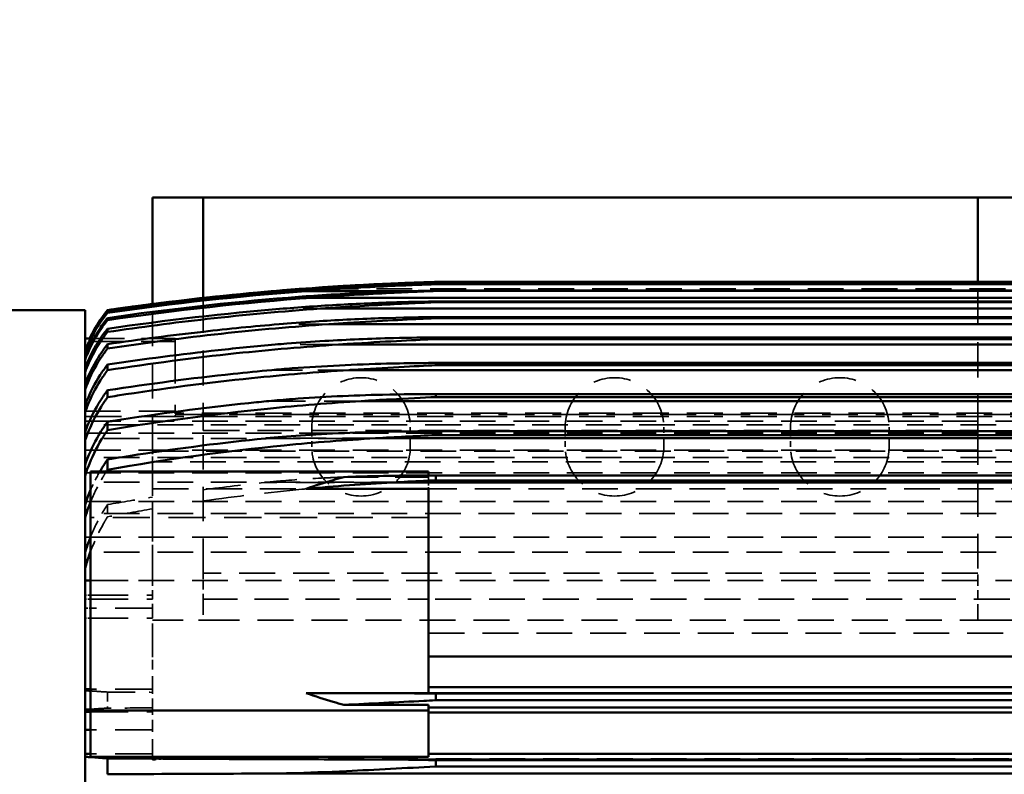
# Model space of a CAD drawing. Header units: millimetres. Extents: x -34725 to 178350, y -13707 to 126150.
# Tile 47 of 256: x -15941 to -15591, y 14655 to 14923. Entities that reach past the tile are written whole.
import ezdxf

# ---------------------------------------------------------------- set-up
doc = ezdxf.new("R2010")
doc.units = ezdxf.units.MM
doc.linetypes.add('DASHED', pattern=[0.75, 0.5, -0.25])
doc.layers.get('Defpoints').update_dxf_attribs({"linetype": 'CONTINUOUS'})
for name, color, linetype, lineweight in [('AM_0', 7, 'CONTINUOUS', 50), ('P-AM_5', 3, 'CONTINUOUS', 25), ('Sichtbar (ISO)', 7, 'CONTINUOUS', 50), ('Verdeckt (ISO)', 7, 'DASHED', 35)]:
    doc.layers.add(name, color=color, linetype=linetype, lineweight=lineweight)
doc.styles.get("Standard").update_dxf_attribs({"font": 'isocp.shx'})
doc.dimstyles.new('AM_ISO$0', dxfattribs={"dimtxt": 3.5, "dimasz": 2.5, "dimexe": 2, "dimexo": 1, "dimgap": 0.6, "dimtad": 1, "dimdsep": 46, "dimtxsty": 'Standard', "dimcen": 0, "dimclrd": 256, "dimclre": 256, "dimclrt": 2, "dimadec": 0, "dimazin": 2, "dimtp": 0.1, "dimtm": 0.1, "dimtfac": 0.71, "dimtmove": 0, "dimatfit": 3, "dimfxl": 1, "dimtfill": 1, "dimtfillclr": 256, "dimlwd": -1, "dimlwe": -1, "dimarcsym": 0})

# ---------------------------------------------------------------- blocks, each defined once
blk = doc.blocks.new('*D202')
at = {"layer": 'Defpoints', "color": 0, "transparency": 16777216}
for p in [(-15192.32, 17000), (-16746.14, 14470), (-16525.27, 14470)]:
    blk.add_point(p, dxfattribs=at)
at = {"layer": 'P-AM_5', "transparency": 16777216}
for p, q in [((-15217.32, 17000), (-16796.14, 17000)), ((-16746.14, 16937.5), (-16746.14, 14532.5)), ((-16550.27, 14470), (-16796.14, 14470))]:
    blk.add_line(p, q, dxfattribs=at)
for points in [[(-16756.55, 16937.5), (-16735.72, 16937.5), (-16746.14, 17000)], [(-16756.55, 14532.5), (-16735.72, 14532.5), (-16746.14, 14470)]]:
    blk.add_solid(points, dxfattribs=at)
at = {"layer": 'P-AM_5', "color": 2, "transparency": 16777216, "insert": (-16854.89, 15735), "char_height": 87.5, "attachment_point": 5, "rotation": 90, "bg_fill": 3, "box_fill_scale": 1.1, "bg_fill_color": 256, "bg_fill_true_color": 13158600, "bg_fill_transparency": 0}
blk.add_mtext('2530', dxfattribs=at)
blk = doc.blocks.new('A$C5cacc3fa')
at = {"layer": 'Sichtbar (ISO)'}
for p, q in [((-751.33, -1978.79), (-733.33, -1978.79)), ((-733.33, -2008.79), (-733.33, -1978.79)), ((-733.33, -1978.79), (-458.33, -1978.79)), ((-458.33, -1978.79), (-440.33, -1978.79)), ((-458.33, -1978.79), (-458.33, -2014.45)), ((-440.33, -2016.6), (-440.33, -1978.79)), ((-1315.83, -2008.79), (-540.83, -2008.79)), ((-1315.83, -2009.56), (-540.83, -2009.56)), ((-540.83, -2009.58), (-1315.83, -2009.58)), ((-540.83, -2009.56), (-540.83, -2009.58)), ((-1315.83, -2011.87), (-540.83, -2011.87)), ((-540.83, -2011.96), (-1315.83, -2011.96)), ((-540.83, -2011.87), (-540.83, -2011.96)), ((-531.21, -2012.06), (-494.66, -2012.06)), ((-500.99, -2011.29), (-492.39, -2011.29)), ((-1359.5, -2014.37), (-497.16, -2014.37)), ((-1315.83, -2015.76), (-540.83, -2015.76)), ((-540.83, -2015.95), (-1315.83, -2015.95)), ((-540.83, -2015.76), (-540.83, -2015.95)), ((-1356.75, -2018.26), (-499.91, -2018.26)), ((-424.33, -2018.79), (-424.33, -2018.8)), ((-424.33, -2019.4), (-424.33, -2019.78)), ((-416.33, -2718.79), (-416.33, -2018.79)), ((-416.33, -2018.79), (-56.33, -2018.79)), ((-1353.71, -2023.78), (-502.95, -2023.78)), ((-1315.83, -2021.28), (-540.83, -2021.28)), ((-540.83, -2021.62), (-1315.83, -2021.62)), ((-540.83, -2021.28), (-540.83, -2021.62)), ((-424.33, -2021.6), (-424.33, -2022.35)), ((-424.33, -2025.41), (-424.33, -2026.55)), ((-1348.01, -2031), (-506.32, -2031)), ((-1315.83, -2028.5), (-540.83, -2028.5)), ((-540.83, -2029.04), (-1315.83, -2029.04)), ((-540.83, -2028.5), (-540.83, -2029.04)), ((-424.33, -2030.89), (-424.33, -2032.44)), ((-416.33, -2028.84), (-418.26, -2028.84)), ((-1315.83, -2037.55), (-540.83, -2037.55)), ((-540.83, -2037.55), (-540.83, -2038.33)), ((-1342.35, -2040.05), (-510.12, -2040.05)), ((-540.83, -2038.33), (-1315.83, -2038.33)), ((-424.33, -2038.13), (-424.33, -2040.12)), ((-424.33, -2047.25), (-424.33, -2049.71)), ((-1342.23, -2051.07), (-514.43, -2051.07)), ((-1315.83, -2048.57), (-540.83, -2048.57)), ((-540.83, -2049.63), (-1315.83, -2049.63)), ((-540.83, -2048.57), (-540.83, -2049.63)), ((-424.33, -2058.4), (-424.33, -2061.4)), ((-1315.83, -2061.78), (-540.83, -2061.78)), ((-540.83, -2061.78), (-540.83, -2063.16)), ((-1337.23, -2064.28), (-519.43, -2064.28)), ((-540.83, -2063.16), (-1315.83, -2063.16)), ((-424.33, -2071.82), (-424.33, -2075.43)), ((-538.33, -2076.05), (-418.33, -2076.05)), ((-538.33, -2077.47), (-538.33, -2076.05)), ((-418.33, -2160.9), (-418.33, -2076.05)), ((-1331.25, -2079.97), (-525.41, -2079.97)), ((-1315.83, -2077.47), (-540.83, -2077.47)), ((-540.83, -2079.21), (-1315.83, -2079.21)), ((-540.83, -2077.47), (-540.83, -2079.21)), ((-538.33, -2154.71), (-538.33, -2082.24)), ((-538.33, -2082.24), (-494.82, -2082.24)), ((-416.33, -2114.73), (-418.33, -2114.73)), ((-1318.33, -2141.74), (-538.33, -2141.74)), ((-538.33, -2152.61), (-1318.33, -2152.61)), ((-416.33, -2153.38), (-418.33, -2153.38)), ((-1331.25, -2154.79), (-525.41, -2154.79)), ((-1315.83, -2154.91), (-540.83, -2154.91)), ((-540.83, -2154.91), (-540.83, -2157.29)), ((-494.82, -2154.71), (-538.33, -2154.71)), ((-1318.33, -2159.79), (-538.33, -2159.79)), ((-1315.83, -2157.29), (-540.83, -2157.29)), ((-538.33, -2158.9), (-508.28, -2158.9)), ((-538.33, -2160.9), (-538.33, -2158.9)), ((-1318.33, -2161.67), (-538.33, -2161.67)), ((-538.33, -2160.9), (-418.33, -2160.9)), ((-538.33, -2177.3), (-538.33, -2160.9)), ((-418.33, -2177.3), (-418.33, -2160.9)), ((-418.33, -2161.36), (-416.33, -2161.36)), ((-416.33, -2167.8), (-418.33, -2167.8)), ((-538.33, -2176.28), (-1318.33, -2176.28)), ((-418.33, -2177.3), (-538.33, -2177.3)), ((-424.33, -2177.9), (-424.33, -2183.56)), ((-416.33, -2176.28), (-418.33, -2176.28)), ((-1337.23, -2178.29), (-519.43, -2178.29)), ((-1315.83, -2178.55), (-540.83, -2178.55)), ((-1315.83, -2180.79), (-540.83, -2180.79)), ((-540.83, -2178.55), (-540.83, -2180.79)), ((-1375.85, -2183.29), (-480.81, -2183.29))]:
    blk.add_line(p, q, dxfattribs=at)
for centre, radius, start, end in [((-567.96, -3008.42), 1000, 81.74227, 88.4456), ((-463.09, -2050.38), 50, 25.5159, 39.1802)]:
    blk.add_arc(centre, radius, start, end, dxfattribs=at)
for centre, major_axis, ratio, start_param, end_param in [((-567.85, -2980.53), (982.95, -4.2), 0.98801, 1.428484, 1.50049), ((-567.95, -3008.13), (999.71, 0), 0.999383, 1.42663, 1.49306), ((-566.75, -2932.56), (952.45, -17.64), 0.966525, 1.438629, 1.51558), ((-567.72, -2989.47), (987.33, -12.82), 0.990744, 1.437926, 1.503281), ((-565.09, -2934.59), (952.53, -39.52), 0.964607, 1.462593, 1.528506)]:
    blk.add_ellipse(centre, major_axis=major_axis, ratio=ratio, start_param=start_param, end_param=end_param, dxfattribs=at)
for points, knots in [([(-492.39, -2011.29), (-498.56, -2010.82), (-504.72, -2010.41), (-520.03, -2009.53), (-527.99, -2009.21), (-535.31, -2008.95), (-538.03, -2008.87), (-539.89, -2008.82), (-540.24, -2008.81), (-540.57, -2008.8), (-540.65, -2008.79), (-540.76, -2008.79), (-540.79, -2008.79), (-540.82, -2008.79), (-540.82, -2008.79), (-540.83, -2008.79), (-540.83, -2008.79), (-540.83, -2008.79)], [-0.8131856, -0.8131856, -0.8131856, -0.8131856, -0.585643, -0.585643, -0.2077845, -0.2077845, -0.0582473, -0.0582473, -0.0247831, -0.0247831, -0.01347, -0.01347, -0.0054986, -0.0054986, -0.0022065, -0.0022065, 0, 0, 0, 0]), ([(-540.83, -2009.56), (-540.81, -2009.56), (-540.8, -2009.56), (-540.52, -2009.56), (-540.05, -2009.56), (-538.51, -2009.59), (-537.46, -2009.62), (-533.02, -2009.73), (-527.99, -2009.89), (-515.01, -2010.44), (-506.7, -2010.9), (-495.98, -2011.63), (-493.04, -2011.84), (-490.32, -2012.06)], [-3.781794, -3.781794, -3.781794, -3.781794, -3.778231, -3.778231, -3.721451, -3.721451, -3.647566, -3.647566, -3.320888, -3.320888, -2.813591, -2.813591, -2.602755, -2.602755, -2.602755, -2.602755]), ([(-494.66, -2012.06), (-500.15, -2011.65), (-505.64, -2011.29), (-520.26, -2010.42), (-528.22, -2010.07), (-535.52, -2009.78), (-538.24, -2009.69), (-540.09, -2009.61), (-540.44, -2009.6), (-540.74, -2009.58), (-540.79, -2009.58), (-540.83, -2009.58)], [-0.8929389, -0.8929389, -0.8929389, -0.8929389, -0.6565785, -0.6565785, -0.2280702, -0.2280702, -0.0622992, -0.0622992, -0.0259458, -0.0259458, -0.0188229, -0.0188229, -0.0188229, -0.0188229]), ([(-540.83, -2011.87), (-540.83, -2011.87), (-540.82, -2011.87), (-538.54, -2011.87), (-531.85, -2012.01), (-516.51, -2012.56), (-507.24, -2013.04), (-495.14, -2013.85), (-491.63, -2014.11), (-488.44, -2014.37)], [-3.31597, -3.31597, -3.31597, -3.31597, -3.31558, -3.31558, -2.95644, -2.95644, -2.49906, -2.49906, -2.286109, -2.286109, -2.286109, -2.286109]), ([(-497.16, -2014.37), (-502.2, -2014.01), (-507.2, -2013.68), (-521.3, -2012.83), (-529.12, -2012.47), (-536.25, -2012.16), (-538.91, -2012.05), (-540.54, -2011.97), (-540.69, -2011.96), (-540.83, -2011.96)], [-0.807639, -0.807639, -0.807639, -0.807639, -0.6071291, -0.6071291, -0.2118324, -0.2118324, -0.0586045, -0.0586045, -0.0434831, -0.0434831, -0.0434831, -0.0434831]), ([(-424.33, -2018.8), (-431.1, -2017.82), (-437.87, -2016.91), (-460.64, -2014.08), (-476.58, -2012.49), (-492.39, -2011.29)], [68.147789, 68.147789, 68.147789, 68.147789, 70.066255, 70.066255, 74.617194, 74.617194, 74.617194, 74.617194]), ([(-540.83, -2015.76), (-538.05, -2015.76), (-532.55, -2015.85), (-524.52, -2016.09), (-522.02, -2016.18), (-512.11, -2016.57), (-504.53, -2016.98), (-493.55, -2017.72), (-489.96, -2017.99), (-486.74, -2018.26)], [-3.556237, -3.556237, -3.556237, -3.556237, -3.260222, -3.260222, -3.122069, -3.122069, -2.689072, -2.689072, -2.444863, -2.444863, -2.444863, -2.444863]), ([(-499.91, -2018.26), (-504.68, -2017.93), (-509.4, -2017.62), (-522.67, -2016.82), (-530.34, -2016.45), (-537.24, -2016.13), (-539.36, -2016.03), (-540.83, -2015.95)], [-0.8202257, -0.8202257, -0.8202257, -0.8202257, -0.611369, -0.611369, -0.2037868, -0.2037868, -0.0771429, -0.0771429, -0.0771429, -0.0771429]), ([(-424.33, -2026.55), (-436.13, -2024.79), (-447.91, -2023.25), (-473.15, -2020.42), (-486.59, -2019.2), (-499.91, -2018.26)], [63.228009, 63.228009, 63.228009, 63.228009, 66.550244, 66.550244, 70.375687, 70.375687, 70.375687, 70.375687]), ([(-417.97, -2028.84), (-418.98, -2026.74), (-420.17, -2024.62), (-422.4, -2021.29), (-423.35, -2020.01), (-424.33, -2018.8)], [24.339681, 24.339681, 24.339681, 24.339681, 25.007759, 25.007759, 25.44448, 25.44448, 25.44448, 25.44448]), ([(-424.33, -2019.4), (-423.35, -2020.62), (-422.4, -2021.89), (-420.07, -2025.37), (-418.81, -2027.64), (-417.76, -2029.88)], [-25.433476, -25.433476, -25.433476, -25.433476, -24.996442, -24.996442, -24.282173, -24.282173, -24.282173, -24.282173]), ([(-416.33, -2033.73), (-416.52, -2033.23), (-416.71, -2032.74), (-418.1, -2029.39), (-419.67, -2026.38), (-422.42, -2022.25), (-423.36, -2020.98), (-424.33, -2019.78)], [24.01349, 24.01349, 24.01349, 24.01349, 24.17036, 24.17036, 25.100459, 25.100459, 25.534628, 25.534628, 25.534628, 25.534628]), ([(-540.83, -2021.28), (-536.62, -2021.28), (-528.91, -2021.4), (-513.13, -2021.95), (-505.43, -2022.33), (-493.31, -2023.12), (-489, -2023.45), (-485.21, -2023.78)], [-2.4903827, -2.4903827, -2.4903827, -2.4903827, -2.2845317, -2.2845317, -2.1006378, -2.1006378, -1.9796294, -1.9796294, -1.9796294, -1.9796294]), ([(-502.95, -2023.78), (-505.18, -2023.63), (-507.4, -2023.48), (-521.2, -2022.6), (-531.47, -2022.09), (-538.57, -2021.74), (-539.74, -2021.68), (-540.83, -2021.62)], [-1.0166927, -1.0166927, -1.0166927, -1.0166927, -0.8948457, -0.8948457, -0.2460601, -0.2460601, -0.1451075, -0.1451075, -0.1451075, -0.1451075]), ([(-424.33, -2032.44), (-437.85, -2030.38), (-451.35, -2028.62), (-477.58, -2025.76), (-490.32, -2024.64), (-502.95, -2023.78)], [61.077662, 61.077662, 61.077662, 61.077662, 64.878046, 64.878046, 68.501278, 68.501278, 68.501278, 68.501278]), ([(-485.21, -2023.78), (-476.29, -2024.54), (-467.33, -2025.42), (-447.04, -2027.72), (-435.69, -2029.2), (-424.33, -2030.89)], [240.661234, 240.661234, 240.661234, 240.661234, 243.207295, 243.207295, 246.408875, 246.408875, 246.408875, 246.408875]), ([(-424.33, -2021.6), (-423.35, -2022.81), (-422.41, -2024.08), (-419.66, -2028.2), (-418.09, -2031.21), (-416.71, -2034.54), (-416.52, -2035.03), (-416.33, -2035.53)], [4.19468, 4.19468, 4.19468, 4.19468, 4.629785, 4.629785, 5.558487, 5.558487, 5.713517, 5.713517, 5.713517, 5.713517]), ([(-416.33, -2036.45), (-416.53, -2035.91), (-416.73, -2035.39), (-418.13, -2031.99), (-419.71, -2028.95), (-422.45, -2024.8), (-423.37, -2023.55), (-424.33, -2022.35)], [24.175425, 24.175425, 24.175425, 24.175425, 24.341959, 24.341959, 25.27934, 25.27934, 25.7086, 25.7086, 25.7086, 25.7086]), ([(-424.33, -2025.41), (-423.37, -2026.61), (-422.44, -2027.87), (-419.7, -2032.01), (-418.12, -2035.04), (-416.73, -2038.42), (-416.53, -2038.94), (-416.33, -2039.46)], [4.202621, 4.202621, 4.202621, 4.202621, 4.633443, 4.633443, 5.568515, 5.568515, 5.731973, 5.731973, 5.731973, 5.731973]), ([(-416.33, -2040.87), (-416.54, -2040.28), (-416.77, -2039.71), (-418.18, -2036.22), (-419.77, -2033.14), (-422.5, -2028.98), (-423.4, -2027.73), (-424.33, -2026.55)], [24.424899, 24.424899, 24.424899, 24.424899, 24.606284, 24.606284, 25.554669, 25.554669, 25.976418, 25.976418, 25.976418, 25.976418]), ([(-540.83, -2028.5), (-537.09, -2028.51), (-531.75, -2028.56), (-517.8, -2028.91), (-509.38, -2029.26), (-496.95, -2029.98), (-492.4, -2030.3), (-486.55, -2030.77), (-485.16, -2030.89), (-483.84, -2031)], [-2.448625, -2.448625, -2.448625, -2.448625, -2.2477175, -2.2477175, -1.9755447, -1.9755447, -1.822507, -1.822507, -1.7714612, -1.7714612, -1.7714612, -1.7714612]), ([(-506.32, -2031), (-508.35, -2030.87), (-510.36, -2030.74), (-524.24, -2029.87), (-534.74, -2029.36), (-540.59, -2029.06), (-540.71, -2029.05), (-540.83, -2029.04)], [-0.7771946, -0.7771946, -0.7771946, -0.7771946, -0.6967153, -0.6967153, -0.2151664, -0.2151664, -0.2049856, -0.2049856, -0.2049856, -0.2049856]), ([(-424.33, -2040.12), (-439.61, -2037.73), (-454.88, -2035.73), (-482.22, -2032.84), (-494.33, -2031.8), (-506.32, -2031)], [58.598682, 58.598682, 58.598682, 58.598682, 62.888272, 62.888272, 66.330033, 66.330033, 66.330033, 66.330033]), ([(-483.84, -2031), (-477.1, -2031.6), (-470.34, -2032.27), (-450.53, -2034.44), (-437.44, -2036.15), (-424.33, -2038.13)], [234.349877, 234.349877, 234.349877, 234.349877, 236.269992, 236.269992, 239.956343, 239.956343, 239.956343, 239.956343]), ([(-424.33, -2030.89), (-423.39, -2032.08), (-422.48, -2033.33), (-419.75, -2037.49), (-418.17, -2040.56), (-416.76, -2044.02), (-416.54, -2044.58), (-416.33, -2045.15)], [4.215343, 4.215343, 4.215343, 4.215343, 4.639276, 4.639276, 5.584479, 5.584479, 5.76154, 5.76154, 5.76154, 5.76154]), ([(-417.25, -2031.06), (-417.37, -2030.77), (-417.49, -2030.5), (-417.66, -2030.11), (-417.71, -2029.99), (-417.76, -2029.88)], [-1.3736159, -1.3736159, -1.3736159, -1.3736159, -1.2765584, -1.2765584, -1.2291091, -1.2291091, -1.2291091, -1.2291091]), ([(-416.33, -2033.36), (-416.53, -2032.82), (-416.74, -2032.28), (-417.05, -2031.52), (-417.15, -2031.29), (-417.25, -2031.06)], [24.8010136, 24.8010136, 24.8010136, 24.8010136, 24.9770296, 24.9770296, 25.0534009, 25.0534009, 25.0534009, 25.0534009]), ([(-416.33, -2047.06), (-416.57, -2046.41), (-416.81, -2045.77), (-418.26, -2042.16), (-419.85, -2039.02), (-422.56, -2034.83), (-423.43, -2033.61), (-424.33, -2032.44)], [24.778135, 24.778135, 24.778135, 24.778135, 24.980455, 24.980455, 25.943984, 25.943984, 26.355207, 26.355207, 26.355207, 26.355207]), ([(-540.83, -2037.55), (-539.18, -2037.55), (-537.38, -2037.56), (-531.58, -2037.61), (-527.49, -2037.68), (-512.49, -2038.06), (-500.75, -2038.61), (-487.29, -2039.64), (-484.86, -2039.85), (-482.65, -2040.05)], [-2.6298866, -2.6298866, -2.6298866, -2.6298866, -2.5574527, -2.5574527, -2.4053726, -2.4053726, -1.9959169, -1.9959169, -1.8966677, -1.8966677, -1.8966677, -1.8966677]), ([(-510.12, -2040.05), (-510.45, -2040.03), (-510.78, -2040.01), (-522.89, -2039.25), (-533.91, -2038.68), (-540.83, -2038.33)], [-0.8804271, -0.8804271, -0.8804271, -0.8804271, -0.8653265, -0.8653265, -0.3285633, -0.3285633, -0.3285633, -0.3285633]), ([(-424.33, -2049.71), (-425.51, -2049.52), (-426.68, -2049.33), (-443.78, -2046.64), (-459.69, -2044.57), (-487.11, -2041.75), (-498.67, -2040.79), (-510.12, -2040.05)], [55.80813, 55.80813, 55.80813, 55.80813, 56.138216, 56.138216, 60.601809, 60.601809, 63.885878, 63.885878, 63.885878, 63.885878]), ([(-482.65, -2040.05), (-478.08, -2040.47), (-473.5, -2040.92), (-454.12, -2042.99), (-439.23, -2044.93), (-424.33, -2047.25)], [226.971388, 226.971388, 226.971388, 226.971388, 228.269202, 228.269202, 232.453557, 232.453557, 232.453557, 232.453557]), ([(-424.33, -2038.13), (-423.42, -2039.31), (-422.54, -2040.53), (-419.83, -2044.72), (-418.24, -2047.84), (-416.8, -2051.41), (-416.56, -2052.04), (-416.33, -2052.68)], [4.233547, 4.233547, 4.233547, 4.233547, 4.647563, 4.647563, 5.607105, 5.607105, 5.803856, 5.803856, 5.803856, 5.803856]), ([(-416.33, -2055.14), (-416.59, -2054.39), (-416.87, -2053.66), (-418.36, -2049.89), (-419.96, -2046.68), (-422.65, -2042.44), (-423.47, -2041.26), (-424.33, -2040.12)], [25.261427, 25.261427, 25.261427, 25.261427, 25.492176, 25.492176, 26.475618, 26.475618, 26.872651, 26.872651, 26.872651, 26.872651]), ([(-424.33, -2047.25), (-423.46, -2048.39), (-422.63, -2049.59), (-419.93, -2053.81), (-418.33, -2057.01), (-416.85, -2060.73), (-416.59, -2061.45), (-416.33, -2062.18)], [4.258321, 4.258321, 4.258321, 4.258321, 4.658724, 4.658724, 5.637488, 5.637488, 5.861464, 5.861464, 5.861464, 5.861464]), ([(-540.83, -2048.57), (-535.53, -2048.57), (-528.98, -2048.63), (-511.35, -2049.07), (-500.31, -2049.57), (-486.95, -2050.58), (-484.14, -2050.83), (-481.64, -2051.07)], [-2.2547192, -2.2547192, -2.2547192, -2.2547192, -2.0500334, -2.0500334, -1.7423226, -1.7423226, -1.6481892, -1.6481892, -1.6481892, -1.6481892]), ([(-514.43, -2051.07), (-517.86, -2050.86), (-521.3, -2050.66), (-530.68, -2050.13), (-536.23, -2049.86), (-540.83, -2049.63)], [-0.7326563, -0.7326563, -0.7326563, -0.7326563, -0.5990465, -0.5990465, -0.3632956, -0.3632956, -0.3632956, -0.3632956]), ([(-424.33, -2061.4), (-443.31, -2058.21), (-462.32, -2055.66), (-492.32, -2052.65), (-503.43, -2051.75), (-514.43, -2051.07)], [52.675653, 52.675653, 52.675653, 52.675653, 57.992803, 57.992803, 61.148744, 61.148744, 61.148744, 61.148744]), ([(-481.64, -2051.07), (-479.25, -2051.3), (-476.87, -2051.54), (-458.51, -2053.44), (-442.43, -2055.53), (-425.67, -2058.19), (-425, -2058.3), (-424.33, -2058.4)], [218.557739, 218.557739, 218.557739, 218.557739, 219.232957, 219.232957, 223.745598, 223.745598, 223.932979, 223.932979, 223.932979, 223.932979]), ([(-416.33, -2065.26), (-416.63, -2064.38), (-416.94, -2063.51), (-418.48, -2059.55), (-420.09, -2056.23), (-422.76, -2051.95), (-423.53, -2050.81), (-424.33, -2049.71)], [25.917688, 25.917688, 25.917688, 25.917688, 26.186544, 26.186544, 27.195582, 27.195582, 27.57376, 27.57376, 27.57376, 27.57376]), ([(-424.33, -2058.4), (-423.52, -2059.51), (-422.74, -2060.66), (-420.07, -2064.93), (-418.45, -2068.23), (-416.92, -2072.15), (-416.62, -2072.99), (-416.33, -2073.84)], [4.291323, 4.291323, 4.291323, 4.291323, 4.673366, 4.673366, 5.677236, 5.677236, 5.938249, 5.938249, 5.938249, 5.938249]), ([(-540.83, -2061.78), (-539.96, -2061.78), (-539.08, -2061.78), (-528.39, -2061.81), (-518.41, -2062), (-496.93, -2062.89), (-487.63, -2063.58), (-480.81, -2064.28)], [-25.07122, -25.07122, -25.07122, -25.07122, -24.828867, -24.828867, -22.120789, -22.120789, -18.977319, -18.977319, -18.977319, -18.977319]), ([(-416.33, -2077.63), (-416.67, -2076.57), (-417.03, -2075.53), (-418.64, -2071.29), (-420.27, -2067.85), (-422.9, -2063.51), (-423.6, -2062.44), (-424.33, -2061.4)], [26.820111, 26.820111, 26.820111, 26.820111, 27.140254, 27.140254, 28.181897, 28.181897, 28.534964, 28.534964, 28.534964, 28.534964]), ([(-424.33, -2075.43), (-445.27, -2071.72), (-466.29, -2068.85), (-497.94, -2065.75), (-508.74, -2064.91), (-519.43, -2064.28)], [49.158577, 49.158577, 49.158577, 49.158577, 55.024283, 55.024283, 58.092321, 58.092321, 58.092321, 58.092321]), ([(-480.81, -2064.28), (-480.64, -2064.3), (-480.47, -2064.31), (-465.32, -2065.84), (-450.23, -2067.76), (-431.53, -2070.64), (-427.93, -2071.22), (-424.33, -2071.82)], [208.990988, 208.990988, 208.990988, 208.990988, 209.039117, 209.039117, 213.269669, 213.269669, 214.277824, 214.277824, 214.277824, 214.277824]), ([(-424.33, -2071.82), (-423.59, -2072.87), (-422.87, -2073.96), (-422, -2075.39), (-421.81, -2075.72), (-421.62, -2076.05)], [4.335126, 4.335126, 4.335126, 4.335126, 4.692364, 4.692364, 4.7967431, 4.7967431, 4.7967431, 4.7967431]), ([(-540.83, -2077.47), (-537.54, -2077.47), (-534.22, -2077.48), (-523.21, -2077.59), (-515.64, -2077.76), (-508.28, -2078.05)], [-34.311467, -34.311467, -34.311467, -34.311467, -33.233283, -33.233283, -30.775398, -30.775398, -30.775398, -30.775398]), ([(-525.41, -2079.97), (-529.13, -2079.77), (-532.84, -2079.58), (-537.94, -2079.34), (-539.37, -2079.28), (-540.83, -2079.21)], [-20.6194008, -20.6194008, -20.6194008, -20.6194008, -19.9866993, -19.9866993, -19.7511264, -19.7511264, -19.7511264, -19.7511264]), ([(-494.82, -2082.24), (-498.07, -2081.06), (-501.34, -2080.01), (-505.71, -2078.75), (-506.98, -2078.4), (-508.28, -2078.05)], [6.396836, 6.396836, 6.396836, 6.396836, 7.405792, 7.405792, 7.812199, 7.812199, 7.812199, 7.812199]), ([(-418.33, -2082.6), (-417.99, -2083.39), (-417.68, -2084.17), (-417.02, -2085.91), (-416.66, -2086.91), (-416.33, -2087.94)], [5.4817279, 5.4817279, 5.4817279, 5.4817279, 5.7287025, 5.7287025, 6.040284, 6.040284, 6.040284, 6.040284]), ([(-416.33, -2092.55), (-416.73, -2091.25), (-417.15, -2089.98), (-417.83, -2088.13), (-418.07, -2087.5), (-418.33, -2086.86)], [28.1045806, 28.1045806, 28.1045806, 28.1045806, 28.4949361, 28.4949361, 28.6946159, 28.6946159, 28.6946159, 28.6946159]), ([(-418.33, -2099.2), (-418.07, -2099.86), (-417.82, -2100.5), (-417.14, -2102.34), (-416.72, -2103.58), (-416.33, -2104.85)], [5.5905551, 5.5905551, 5.5905551, 5.5905551, 5.7953777, 5.7953777, 6.1773169, 6.1773169, 6.1773169, 6.1773169]), ([(-416.33, -2110.48), (-416.8, -2108.83), (-417.31, -2107.23), (-418.01, -2105.26), (-418.17, -2104.82), (-418.33, -2104.38)], [30.0381764, 30.0381764, 30.0381764, 30.0381764, 30.5278127, 30.5278127, 30.6653479, 30.6653479, 30.6653479, 30.6653479]), ([(-540.83, -2154.91), (-537.52, -2154.86), (-534.2, -2154.82), (-529.01, -2154.8), (-527.21, -2154.79), (-525.41, -2154.79)], [-34.316989, -34.316989, -34.316989, -34.316989, -33.234013, -33.234013, -32.653532, -32.653532, -32.653532, -32.653532]), ([(-508.28, -2158.9), (-506.98, -2158.55), (-505.71, -2158.2), (-501.34, -2156.93), (-498.07, -2155.88), (-494.82, -2154.71)], [46.32159, 46.32159, 46.32159, 46.32159, 46.727997, 46.727997, 47.736953, 47.736953, 47.736953, 47.736953]), ([(-418.33, -2153.93), (-418.17, -2153.91), (-418.01, -2153.9), (-417.31, -2153.83), (-416.8, -2153.77), (-416.33, -2153.72)], [5.7499162, 5.7499162, 5.7499162, 5.7499162, 5.8874514, 5.8874514, 6.3770877, 6.3770877, 6.3770877, 6.3770877]), ([(-508.28, -2158.9), (-517.69, -2158.45), (-527.12, -2157.95), (-537.95, -2157.42), (-539.37, -2157.36), (-540.83, -2157.29)], [-21.586555, -21.586555, -21.586555, -21.586555, -19.979713, -19.979713, -19.744796, -19.744796, -19.744796, -19.744796]), ([(-416.33, -2160.67), (-416.72, -2160.62), (-417.14, -2160.58), (-417.82, -2160.51), (-418.07, -2160.49), (-418.33, -2160.47)], [27.9469959, 27.9469959, 27.9469959, 27.9469959, 28.3289351, 28.3289351, 28.5337577, 28.5337577, 28.5337577, 28.5337577]), ([(-519.43, -2178.29), (-508.74, -2178.27), (-497.94, -2178.24), (-466.29, -2178.13), (-445.27, -2178.03), (-424.33, -2177.9)], [193.224293, 193.224293, 193.224293, 193.224293, 196.292331, 196.292331, 202.158037, 202.158037, 202.158037, 202.158037]), ([(-424.33, -2177.9), (-423.69, -2177.86), (-423.07, -2177.83), (-420.5, -2177.67), (-418.85, -2177.55), (-417.15, -2177.39), (-416.73, -2177.34), (-416.33, -2177.29)], [4.400657, 4.400657, 4.400657, 4.400657, 4.719777, 4.719777, 5.802993, 5.802993, 6.193348, 6.193348, 6.193348, 6.193348]), ([(-540.83, -2178.55), (-539.97, -2178.53), (-539.1, -2178.52), (-532.02, -2178.37), (-525.73, -2178.29), (-519.43, -2178.29)], [-25.071741, -25.071741, -25.071741, -25.071741, -24.832201, -24.832201, -23.116521, -23.116521, -23.116521, -23.116521]), ([(-480.81, -2183.29), (-483.2, -2183.29), (-485.94, -2183.25), (-495.51, -2183.02), (-502.43, -2182.73), (-519.47, -2181.93), (-530.07, -2181.35), (-540.83, -2180.79)], [-15.944669, -15.944669, -15.944669, -15.944669, -15.725678, -15.725678, -15.268888, -15.268888, -14.575857, -14.575857, -14.575857, -14.575857]), ([(-424.33, -2183.56), (-427.93, -2183.53), (-431.53, -2183.51), (-450.23, -2183.41), (-465.32, -2183.34), (-480.47, -2183.29), (-480.64, -2183.29), (-480.81, -2183.29)], [53.159527, 53.159527, 53.159527, 53.159527, 54.167682, 54.167682, 58.398234, 58.398234, 58.446362, 58.446362, 58.446362, 58.446362])]:
    blk.add_open_spline(points, degree=3, knots=knots, dxfattribs=at)
for points in [[(-519.43, -2064.28), (-526.46, -2063.88), (-533.61, -2063.49), (-540.83, -2063.16)], [(-423.92, -2076.05), (-424.06, -2075.84), (-424.19, -2075.63), (-424.33, -2075.43)], [(-494.82, -2082.24), (-505.1, -2081.27), (-515.31, -2080.52), (-525.41, -2079.97)], [(-525.41, -2154.79), (-515.31, -2154.77), (-505.1, -2154.74), (-494.82, -2154.71)]]:
    blk.add_open_spline(points, degree=3, dxfattribs=at)
at = {"layer": 'Verdeckt (ISO)', "ltscale": 25.071371}
blk.add_line((-733.33, -2061.52), (-733.33, -2008.79), dxfattribs=at)
at = {"layer": 'Verdeckt (ISO)', "ltscale": 25.523846}
blk.add_line((-1355.67, -2011.29), (-500.99, -2011.29), dxfattribs=at)
at = {"layer": 'Verdeckt (ISO)', "ltscale": 25.279751}
blk.add_line((-1325.45, -2012.06), (-531.21, -2012.06), dxfattribs=at)
at = {"layer": 'Verdeckt (ISO)', "ltscale": 4.135658}
blk.add_line((-494.66, -2012.06), (-490.32, -2012.06), dxfattribs=at)
at = {"layer": 'Verdeckt (ISO)', "ltscale": 8.305091}
blk.add_line((-497.16, -2014.37), (-488.44, -2014.37), dxfattribs=at)
at = {"layer": 'Verdeckt (ISO)', "ltscale": 24.867226}
blk.add_line((-458.33, -2014.45), (-458.33, -2061.52), dxfattribs=at)
at = {"layer": 'Verdeckt (ISO)', "ltscale": 24.83502}
blk.add_line((-440.33, -2068.83), (-440.33, -2016.6), dxfattribs=at)
at = {"layer": 'Verdeckt (ISO)', "ltscale": 12.544397}
blk.add_line((-499.91, -2018.26), (-486.74, -2018.26), dxfattribs=at)
at = {"layer": 'Verdeckt (ISO)', "ltscale": 21.457211}
blk.add_line((-502.95, -2023.78), (-485.21, -2023.78), dxfattribs=at)
at = {"layer": 'Verdeckt (ISO)', "ltscale": 27.190226}
blk.add_line((-506.32, -2031), (-483.84, -2031), dxfattribs=at)
at = {"layer": 'Verdeckt (ISO)', "ltscale": 2.453624}
blk.add_line((-448.33, -2029.88), (-448.33, -2028.84), dxfattribs=at)
at = {"layer": 'Verdeckt (ISO)', "ltscale": 24.244341}
blk.add_line((-418.26, -2028.84), (-448.33, -2028.84), dxfattribs=at)
at = {"layer": 'Verdeckt (ISO)', "ltscale": 30.0268}
blk.add_line((-448.33, -2029.88), (-448.33, -2054.69), dxfattribs=at)
at = {"layer": 'Verdeckt (ISO)', "ltscale": 24.646877}
blk.add_line((-417.76, -2029.88), (-448.33, -2029.88), dxfattribs=at)
at = {"layer": 'Verdeckt (ISO)', "ltscale": 22.144855}
blk.add_line((-510.12, -2040.05), (-482.65, -2040.05), dxfattribs=at)
at = {"layer": 'Verdeckt (ISO)', "ltscale": 26.441158}
blk.add_line((-514.43, -2051.07), (-481.64, -2051.07), dxfattribs=at)
at = {"layer": 'Verdeckt (ISO)', "ltscale": 25.518749}
for p, q in [((-1408.33, -2055.32), (-448.33, -2055.32)), ((-448.33, -2055.89), (-1408.33, -2055.89)), ((-1408.33, -2056.5), (-448.33, -2056.5))]:
    blk.add_line(p, q, dxfattribs=at)
at = {"layer": 'Verdeckt (ISO)', "ltscale": 25.80229}
for p, q in [((-448.33, -2054.69), (-416.33, -2054.69)), ((-416.33, -2056.54), (-448.33, -2056.54))]:
    blk.add_line(p, q, dxfattribs=at)
at = {"layer": 'Verdeckt (ISO)', "ltscale": 1.829926}
blk.add_line((-448.33, -2054.69), (-448.33, -2056.54), dxfattribs=at)
at = {"layer": 'Verdeckt (ISO)', "ltscale": 25.349762}
for p, q in [((-416.33, -2058.25), (-1443.33, -2058.25)), ((-1443.33, -2059.48), (-416.33, -2059.48)), ((-416.33, -2062.41), (-1443.33, -2062.41)), ((-1443.33, -2064.3), (-416.33, -2064.3)), ((-416.33, -2068.46), (-1443.33, -2068.46)), ((-1443.33, -2071.05), (-416.33, -2071.05)), ((-416.33, -2076.52), (-1443.33, -2076.52)), ((-1443.33, -2079.88), (-416.33, -2079.88)), ((-416.33, -2086.74), (-1443.33, -2086.74)), ((-1443.33, -2090.99), (-416.33, -2090.99)), ((-416.33, -2099.37), (-1443.33, -2099.37)), ((-1443.33, -2104.67), (-416.33, -2104.67)), ((-416.33, -2114.77), (-1443.33, -2114.77))]:
    blk.add_line(p, q, dxfattribs=at)
at = {"layer": 'Verdeckt (ISO)', "ltscale": 25.585203}
for p, q in [((-458.33, -2061.52), (-733.33, -2061.52)), ((-733.33, -2112.11), (-458.33, -2112.11)), ((-458.33, -2128.79), (-733.33, -2128.79))]:
    blk.add_line(p, q, dxfattribs=at)
at = {"layer": 'Verdeckt (ISO)', "ltscale": 24.47864}
for p, q in [((-733.33, -2061.52), (-733.33, -2112.11)), ((-458.33, -2112.11), (-458.33, -2061.52))]:
    blk.add_line(p, q, dxfattribs=at)
at = {"layer": 'Verdeckt (ISO)', "ltscale": 6.666338}
for p, q in [((-701.83, -2067.29), (-701.83, -2060.29)), ((-666.83, -2060.29), (-666.83, -2067.29)), ((-621.83, -2067.29), (-621.83, -2060.29)), ((-586.83, -2060.29), (-586.83, -2067.29)), ((-531.83, -2067.29), (-531.83, -2060.29)), ((-496.83, -2060.29), (-496.83, -2067.29))]:
    blk.add_line(p, q, dxfattribs=at)
at = {"layer": 'Verdeckt (ISO)', "ltscale": 23.357166}
blk.add_line((-519.43, -2064.28), (-480.81, -2064.28), dxfattribs=at)
at = {"layer": 'Verdeckt (ISO)', "ltscale": 25.3717}
blk.add_line((-440.33, -2068.83), (-1436.75, -2068.83), dxfattribs=at)
at = {"layer": 'Verdeckt (ISO)', "ltscale": 3.593787}
blk.add_line((-440.33, -2072.6), (-440.33, -2068.83), dxfattribs=at)
at = {"layer": 'Verdeckt (ISO)', "ltscale": 25.411861}
for p, q in [((-1438.33, -2072.6), (-440.33, -2072.6)), ((-440.33, -2082.21), (-1438.33, -2082.21))]:
    blk.add_line(p, q, dxfattribs=at)
at = {"layer": 'Verdeckt (ISO)', "ltscale": 22.842428}
blk.add_line((-440.33, -2082.21), (-440.33, -2072.6), dxfattribs=at)
at = {"layer": 'Verdeckt (ISO)', "ltscale": 0.782255}
blk.add_line((-538.33, -2078.05), (-538.33, -2077.47), dxfattribs=at)
at = {"layer": 'Verdeckt (ISO)', "ltscale": 2.079467}
blk.add_line((-538.33, -2078.05), (-538.33, -2079.97), dxfattribs=at)
at = {"layer": 'Verdeckt (ISO)', "ltscale": 24.229931}
blk.add_line((-508.28, -2078.05), (-538.33, -2078.05), dxfattribs=at)
at = {"layer": 'Verdeckt (ISO)', "ltscale": 2.162113}
blk.add_line((-538.33, -2079.97), (-538.33, -2082.24), dxfattribs=at)
at = {"layer": 'Verdeckt (ISO)', "ltscale": 27.351952}
blk.add_line((-525.41, -2079.97), (-480.18, -2079.97), dxfattribs=at)
at = {"layer": 'Verdeckt (ISO)', "ltscale": 8.367988}
blk.add_line((-440.33, -2090.99), (-440.33, -2082.21), dxfattribs=at)
at = {"layer": 'Verdeckt (ISO)', "ltscale": 6.82249}
for p, q in [((-424.33, -2087.84), (-424.33, -2092.17)), ((-424.33, -2154.36), (-424.33, -2160.07))]:
    blk.add_line(p, q, dxfattribs=at)
at = {"layer": 'Verdeckt (ISO)', "ltscale": 26.388706}
blk.add_line((-538.33, -2092.45), (-418.33, -2092.45), dxfattribs=at)
at = {"layer": 'Verdeckt (ISO)', "ltscale": 20.794222}
blk.add_line((-440.33, -2099.37), (-440.33, -2090.99), dxfattribs=at)
at = {"layer": 'Verdeckt (ISO)', "ltscale": 5.047602}
blk.add_line((-440.33, -2104.67), (-440.33, -2099.37), dxfattribs=at)
at = {"layer": 'Verdeckt (ISO)', "ltscale": 21.709454}
blk.add_line((-440.33, -2114.77), (-440.33, -2104.67), dxfattribs=at)
at = {"layer": 'Verdeckt (ISO)', "ltscale": 4.352851}
for p, q in [((-733.33, -2114.77), (-733.33, -2112.11)), ((-458.33, -2112.11), (-458.33, -2114.77))]:
    blk.add_line(p, q, dxfattribs=at)
at = {"layer": 'Verdeckt (ISO)', "ltscale": 6.281634}
for p, q in [((-733.33, -2121.36), (-733.33, -2114.77)), ((-458.33, -2114.77), (-458.33, -2121.36)), ((-440.33, -2121.36), (-440.33, -2114.77))]:
    blk.add_line(p, q, dxfattribs=at)
at = {"layer": 'Verdeckt (ISO)', "ltscale": 26.608612}
for p, q in [((-418.33, -2114.73), (-440.33, -2114.73)), ((-418.33, -2119.99), (-440.33, -2119.99)), ((-418.33, -2121.36), (-440.33, -2121.36)), ((-440.33, -2124.53), (-418.33, -2124.53)), ((-418.33, -2128.19), (-440.33, -2128.19)), ((-440.33, -2153.38), (-418.33, -2153.38)), ((-418.33, -2161.36), (-440.33, -2161.36)), ((-440.33, -2167.8), (-418.33, -2167.8)), ((-440.33, -2176.28), (-418.33, -2176.28))]:
    blk.add_line(p, q, dxfattribs=at)
at = {"layer": 'Verdeckt (ISO)', "ltscale": 25.497196}
for p, q in [((-1318.33, -2121.36), (-538.33, -2121.36)), ((-538.33, -2133.45), (-1318.33, -2133.45))]:
    blk.add_line(p, q, dxfattribs=at)
at = {"layer": 'Verdeckt (ISO)', "ltscale": 11.255928}
for p, q in [((-733.33, -2128.79), (-733.33, -2121.36)), ((-458.33, -2121.36), (-458.33, -2128.79))]:
    blk.add_line(p, q, dxfattribs=at)
at = {"layer": 'Verdeckt (ISO)', "ltscale": 24.189648}
blk.add_line((-458.33, -2121.36), (-538.33, -2121.36), dxfattribs=at)
at = {"layer": 'Verdeckt (ISO)', "ltscale": 10.371531}
for p, q in [((-440.33, -2128.19), (-440.33, -2121.36)), ((-440.33, -2176.28), (-440.33, -2167.8))]:
    blk.add_line(p, q, dxfattribs=at)
at = {"layer": 'Verdeckt (ISO)', "ltscale": 1.904597}
for p, q in [((-418.33, -2119.99), (-416.33, -2119.99)), ((-418.33, -2121.36), (-416.33, -2121.36)), ((-416.33, -2124.53), (-418.33, -2124.53)), ((-418.33, -2128.19), (-416.33, -2128.19))]:
    blk.add_line(p, q, dxfattribs=at)
at = {"layer": 'Verdeckt (ISO)', "ltscale": 25.592646}
blk.add_line((-733.33, -2128.79), (-1262.33, -2128.79), dxfattribs=at)
at = {"layer": 'Verdeckt (ISO)', "ltscale": 21.770681}
blk.add_line((-440.33, -2128.79), (-458.33, -2128.79), dxfattribs=at)
at = {"layer": 'Verdeckt (ISO)', "ltscale": 22.262867}
blk.add_line((-440.33, -2141.21), (-440.33, -2128.19), dxfattribs=at)
at = {"layer": 'Verdeckt (ISO)', "ltscale": 3.739763}
blk.add_line((-440.33, -2144.83), (-440.33, -2141.21), dxfattribs=at)
at = {"layer": 'Verdeckt (ISO)', "ltscale": 9.366663}
blk.add_line((-440.33, -2153.38), (-440.33, -2144.83), dxfattribs=at)
at = {"layer": 'Verdeckt (ISO)', "ltscale": 24.744226}
blk.add_line((-440.33, -2154.46), (-440.33, -2153.38), dxfattribs=at)
at = {"layer": 'Verdeckt (ISO)', "ltscale": 6.567531}
blk.add_line((-440.33, -2159.97), (-440.33, -2154.46), dxfattribs=at)
at = {"layer": 'Verdeckt (ISO)', "ltscale": 23.810078}
blk.add_line((-440.33, -2161.36), (-440.33, -2159.97), dxfattribs=at)
at = {"layer": 'Verdeckt (ISO)', "ltscale": 7.059769}
blk.add_line((-440.33, -2167.8), (-440.33, -2161.36), dxfattribs=at)
at = {"layer": 'Verdeckt (ISO)', "ltscale": 23.526152}
blk.add_line((-440.33, -2177.99), (-440.33, -2176.28), dxfattribs=at)
at = {"layer": 'Verdeckt (ISO)', "ltscale": 25.434799}
blk.add_line((-1412.01, -2178.01), (-444.65, -2178.01), dxfattribs=at)
at = {"layer": 'Verdeckt (ISO)', "ltscale": 0.52293}
blk.add_line((-440.33, -2178.45), (-440.33, -2177.99), dxfattribs=at)
at = {"layer": 'Verdeckt (ISO)', "ltscale": 26.597906}
for centre, start, end in [((-684.33, -2060.29), 0, 180), ((-604.33, -2060.29), 0, 180), ((-514.33, -2060.29), 0, 180), ((-684.33, -2067.29), 180, 0), ((-604.33, -2067.29), 180, 0), ((-514.33, -2067.29), 180, 0)]:
    blk.add_arc(centre, 17.5, start, end, dxfattribs=at)
at = {"layer": 'Verdeckt (ISO)', "ltscale": 26.622131}
blk.add_ellipse((-564.58, -2585.31), major_axis=(652.21, -6.76), ratio=0.781853, start_param=1.415268, end_param=1.449141, dxfattribs=at)
at = {"layer": 'Verdeckt (ISO)', "ltscale": 11.620402}
blk.add_open_spline([(-418.33, -2086.86), (-419.47, -2084.05), (-420.86, -2081.14), (-422.95, -2077.58), (-423.43, -2076.81), (-423.92, -2076.05)], degree=3, knots=[28.694616, 28.694616, 28.694616, 28.694616, 29.578151, 29.578151, 29.829042, 29.829042, 29.829042, 29.829042], dxfattribs=at)
at = {"layer": 'Verdeckt (ISO)', "ltscale": 6.989736}
blk.add_open_spline([(-421.62, -2076.05), (-420.37, -2078.2), (-419.27, -2080.42), (-418.33, -2082.6)], degree=3, dxfattribs=at)
at = {"layer": 'Verdeckt (ISO)', "ltscale": 22.724005}
blk.add_open_spline([(-480.18, -2079.97), (-482.08, -2079.76), (-484.23, -2079.55), (-492.12, -2078.88), (-497.9, -2078.53), (-504.99, -2078.19), (-506.63, -2078.12), (-508.28, -2078.05)], degree=3, knots=[-23.203567, -23.203567, -23.203567, -23.203567, -22.799705, -22.799705, -21.867561, -21.867561, -21.586555, -21.586555, -21.586555, -21.586555], dxfattribs=at)
at = {"layer": 'Verdeckt (ISO)', "ltscale": 29.629637}
blk.add_open_spline([(-494.82, -2082.24), (-494.33, -2082.28), (-493.84, -2082.33), (-481.74, -2083.49), (-470.04, -2084.88), (-458.33, -2086.54)], degree=3, knots=[-51.781774, -51.781774, -51.781774, -51.781774, -51.643474, -51.643474, -48.367168, -48.367168, -48.367168, -48.367168], dxfattribs=at)
at = {"layer": 'Verdeckt (ISO)', "ltscale": 19.616997}
for points in [[(-424.33, -2087.84), (-429.66, -2086.9), (-435, -2086.01), (-440.33, -2085.18)], [(-440.33, -2159.97), (-435, -2160), (-429.66, -2160.03), (-424.33, -2160.07)]]:
    blk.add_open_spline(points, degree=3, dxfattribs=at)
at = {"layer": 'Verdeckt (ISO)', "ltscale": 19.655571}
for points in [[(-440.33, -2089.32), (-434.99, -2090.22), (-429.66, -2091.16), (-424.33, -2092.17)], [(-424.33, -2154.36), (-429.66, -2154.4), (-434.99, -2154.43), (-440.33, -2154.46)]]:
    blk.add_open_spline(points, degree=3, dxfattribs=at)
at = {"layer": 'Verdeckt (ISO)', "ltscale": 12.267213}
for points, knots in [([(-418.33, -2099.2), (-419.46, -2096.42), (-420.85, -2093.55), (-423.05, -2089.8), (-423.68, -2088.8), (-424.33, -2087.84)], [28.533758, 28.533758, 28.533758, 28.533758, 29.407341, 29.407341, 29.730508, 29.730508, 29.730508, 29.730508]), ([(-424.33, -2160.07), (-423.68, -2160.1), (-423.05, -2160.14), (-420.85, -2160.27), (-419.46, -2160.37), (-418.33, -2160.47)], [4.393805, 4.393805, 4.393805, 4.393805, 4.716971, 4.716971, 5.590555, 5.590555, 5.590555, 5.590555])]:
    blk.add_open_spline(points, degree=3, knots=knots, dxfattribs=at)
at = {"layer": 'Verdeckt (ISO)', "ltscale": 12.988751}
for points, knots in [([(-424.33, -2092.17), (-423.81, -2093), (-423.3, -2093.85), (-421.03, -2097.88), (-419.53, -2101.2), (-418.33, -2104.38)], [4.478957, 4.478957, 4.478957, 4.478957, 4.750756, 4.750756, 5.749916, 5.749916, 5.749916, 5.749916]), ([(-418.33, -2153.93), (-419.53, -2154.04), (-421.03, -2154.16), (-423.3, -2154.3), (-423.81, -2154.33), (-424.33, -2154.36)], [30.665348, 30.665348, 30.665348, 30.665348, 31.664508, 31.664508, 31.936307, 31.936307, 31.936307, 31.936307])]:
    blk.add_open_spline(points, degree=3, knots=knots, dxfattribs=at)
at = {"layer": 'Verdeckt (ISO)', "ltscale": 4.151592}
blk.add_open_spline([(-444.65, -2178.01), (-443.21, -2178.16), (-441.77, -2178.3), (-440.33, -2178.45)], degree=3, dxfattribs=at)

msp = doc.modelspace()

# ---------------------------------------------------------------- dimensions: what is measured, and where the dimension line sits
at = {"layer": 'P-AM_5'}
dim = msp.add_linear_dim(base=(-16746.136, 14470), p1=(-15192.319, 17000), p2=(-16525.272, 14470), angle=270, dimstyle='AM_ISO$0', override={"dimscale": 25, "dimgap": 2.6}, dxfattribs=at)
dim.commit()
dim.dimension.update_dxf_attribs({"geometry": '*D202', "text_midpoint": (-16854.895, 15735)})

# ---------------------------------------------------------------- next in the draw order: block references
at = {"layer": 'AM_0', "xscale": -1}
msp.add_blockref('A$C5cacc3fa', (-16333.649, 16838.79), dxfattribs=at)

doc.saveas('drawing.dxf')
